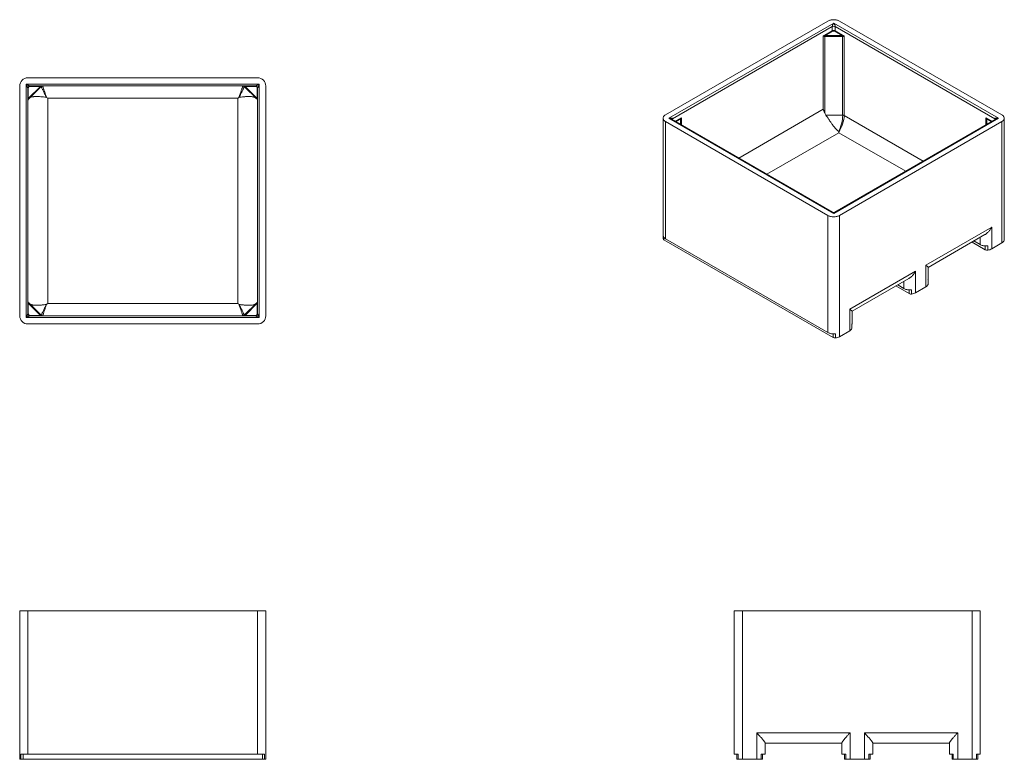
# Model space of a CAD drawing. Header units: inches. Extents: x 82 to 270, y 35 to 176.
import ezdxf

# ---------------------------------------------------------------- set-up
doc = ezdxf.new("R2010")
doc.units = ezdxf.units.IN
doc.header["$MEASUREMENT"] = 0

msp = doc.modelspace()

# ---------------------------------------------------------------- linework, layer by layer
at = {"color": 7, "linetype": 'Continuous', "lineweight": 15}
for p, q in [((205.33, 158.24), (236.37, 176.16)), ((205.98, 157.6), (237.49, 175.78)), ((237.21, 175.11), (206.71, 157.5)), ((237.21, 174.3), (237.21, 175.11)), ((237.49, 175.78), (268.99, 157.6)), ((268.27, 157.5), (237.77, 175.11)), ((237.77, 175.11), (237.77, 174.3)), ((269.64, 158.24), (238.6, 176.16)), ((235.5, 173.31), (237.21, 174.3)), ((235.5, 159.31), (235.5, 173.31)), ((235.77, 173.23), (235.77, 158.62)), ((237.27, 174.21), (235.84, 173.39)), ((235.84, 173.39), (239.14, 173.39)), ((239.14, 173.22), (235.84, 173.22)), ((239.14, 173.39), (237.71, 174.21)), ((237.77, 174.3), (239.48, 173.31)), ((239.2, 158.2), (239.2, 173.23)), ((239.48, 173.31), (239.48, 158.14)), ((81.9, 119.86), (81.9, 163.76)), ((83.15, 164.09), (127.7, 164.09)), ((83.15, 119.53), (83.15, 164.09)), ((127.37, 165.33), (83.47, 165.33)), ((126.99, 163.77), (83.86, 163.77)), ((83.86, 163.69), (83.86, 163.77)), ((126.99, 163.69), (126.99, 163.77)), ((127.7, 119.53), (127.7, 164.09)), ((128.95, 119.86), (128.95, 163.76)), ((83.46, 163.38), (83.46, 120.24)), ((83.46, 163.38), (83.54, 163.38)), ((83.54, 161.36), (85.87, 163.69)), ((83.54, 163.38), (83.54, 161.36)), ((85.95, 163.61), (83.62, 161.28)), ((85.87, 163.69), (83.86, 163.69)), ((124.89, 163.61), (127.22, 161.28)), ((124.97, 163.69), (126.99, 163.69)), ((127.31, 161.36), (124.97, 163.69)), ((127.31, 163.38), (127.31, 161.36)), ((127.38, 163.38), (127.31, 163.38)), ((127.38, 163.38), (127.38, 120.24)), ((87.26, 161.41), (87.26, 122.21)), ((123.58, 161.41), (87.26, 161.41)), ((123.58, 161.41), (123.58, 122.21)), ((236.01, 158.2), (239.2, 158.2)), ((204.87, 157.6), (204.87, 135.24)), ((236.37, 139.03), (205.33, 156.95)), ((205.33, 134.59), (205.33, 156.95)), ((205.98, 157.6), (237.49, 139.41)), ((237.29, 139.63), (206.5, 157.41)), ((208.31, 156.36), (208.31, 157.33)), ((237.49, 139.41), (268.99, 157.6)), ((268.48, 157.41), (237.68, 139.63)), ((238.6, 139.03), (269.64, 156.95)), ((266.67, 157.33), (266.67, 156.36)), ((269.64, 156.95), (269.64, 133.78)), ((270.1, 135.24), (270.1, 157.6)), ((236.37, 116.67), (236.37, 139.03)), ((238.6, 139.03), (238.6, 115.86)), ((255.1, 129.52), (267.69, 136.79)), ((267.69, 132.65), (267.69, 136.79)), ((204.9, 135.07), (204.9, 134.56)), ((237.37, 115.69), (205.05, 134.35)), ((236.37, 116.67), (205.33, 134.59)), ((255.56, 129.11), (266.41, 135.38)), ((266.46, 132.48), (263.93, 133.94)), ((265.47, 133.47), (264.29, 134.15)), ((267.69, 132.65), (269.64, 133.78)), ((270.06, 135.04), (270.06, 134.22)), ((270.08, 134.28), (270.08, 135.07)), ((266.93, 132.41), (266.93, 133.22)), ((240.55, 121.12), (253.15, 128.39)), ((253.15, 128.39), (253.15, 124.25)), ((255.1, 129.52), (255.1, 125.38)), ((255.56, 126.84), (255.56, 129.12)), ((241.01, 120.71), (251.87, 126.98)), ((255.52, 126.64), (255.52, 125.82)), ((255.53, 125.89), (255.53, 126.67)), ((251.92, 124.09), (249.39, 125.55)), ((250.92, 125.07), (249.74, 125.75)), ((252.38, 124.83), (252.38, 124.01)), ((253.15, 124.25), (255.1, 125.38)), ((85.95, 120.01), (83.62, 122.34)), ((124.89, 120.01), (127.22, 122.34)), ((127.22, 122.34), (127.31, 122.26)), ((83.54, 120.24), (83.54, 122.26)), ((83.54, 122.26), (85.87, 119.93)), ((123.58, 122.21), (87.26, 122.21)), ((127.31, 122.26), (124.97, 119.93)), ((127.31, 120.24), (127.31, 122.26)), ((240.55, 116.98), (240.55, 121.12)), ((241.01, 118.44), (241.01, 120.72)), ((83.15, 119.53), (127.7, 119.53)), ((83.46, 120.24), (83.54, 120.24)), ((83.86, 119.93), (83.86, 119.85)), ((85.87, 119.93), (83.86, 119.93)), ((126.99, 119.85), (83.86, 119.85)), ((124.89, 120.01), (124.97, 119.93)), ((124.97, 119.93), (126.99, 119.93)), ((126.99, 119.93), (126.99, 119.85)), ((127.38, 120.24), (127.31, 120.24)), ((127.37, 118.29), (83.47, 118.29)), ((240.55, 116.98), (238.6, 115.86)), ((240.97, 117.43), (240.97, 118.24)), ((240.99, 117.49), (240.99, 118.28)), ((237.83, 116.43), (237.83, 115.61)), ((81.9, 63.51), (81.9, 35.12)), ((83.47, 63.51), (81.9, 63.51)), ((83.47, 36.12), (83.47, 63.51)), ((127.37, 63.51), (83.47, 63.51)), ((127.37, 36.12), (127.37, 63.51)), ((127.37, 63.51), (128.95, 63.51)), ((128.95, 63.51), (128.95, 35.12)), ((218.47, 36.12), (218.47, 63.51)), ((218.47, 63.51), (220.05, 63.51)), ((220.05, 63.51), (220.05, 35.12)), ((220.05, 63.51), (263.95, 63.51)), ((263.95, 63.51), (263.95, 35.12)), ((265.52, 63.51), (263.95, 63.51)), ((265.52, 36.12), (265.52, 63.51)), ((222.8, 40.19), (240.62, 40.19)), ((222.8, 35.12), (222.8, 40.19)), ((240.62, 40.19), (240.62, 35.12)), ((243.37, 40.19), (243.37, 35.12)), ((243.37, 40.19), (261.19, 40.19)), ((261.19, 35.12), (261.19, 40.19)), ((224.38, 38.24), (224.38, 36.12)), ((239.04, 38.19), (224.38, 38.19)), ((239.04, 36.12), (239.04, 38.24)), ((244.95, 36.12), (244.95, 38.24)), ((259.62, 38.19), (244.95, 38.19)), ((259.62, 38.24), (259.62, 36.12)), ((82.14, 36.12), (82.14, 35.12)), ((82.14, 36.12), (83.47, 36.12)), ((82.57, 35.12), (82.57, 36.12)), ((127.37, 36.12), (83.47, 36.12)), ((128.7, 36.12), (127.37, 36.12)), ((128.28, 35.12), (128.28, 36.12)), ((128.7, 36.12), (128.7, 35.12)), ((219.21, 36.12), (218.47, 36.12)), ((218.97, 35.12), (218.97, 36.12)), ((219.21, 36.12), (219.21, 35.12)), ((224.38, 36.12), (223.65, 36.12)), ((223.65, 35.12), (223.65, 36.12)), ((223.88, 36.12), (223.88, 35.12)), ((239.78, 36.12), (239.04, 36.12)), ((239.54, 35.12), (239.54, 36.12)), ((239.78, 36.12), (239.78, 35.12)), ((244.22, 36.12), (244.22, 35.12)), ((244.22, 36.12), (244.95, 36.12)), ((244.45, 35.12), (244.45, 36.12)), ((259.62, 36.12), (260.35, 36.12)), ((260.12, 36.12), (260.12, 35.12)), ((260.35, 35.12), (260.35, 36.12)), ((264.79, 36.12), (264.79, 35.12)), ((264.79, 36.12), (265.52, 36.12)), ((265.02, 35.12), (265.02, 36.12)), ((81.9, 35.12), (82.14, 35.12)), ((82.14, 35.12), (82.57, 35.12)), ((128.28, 35.12), (82.57, 35.12)), ((128.7, 35.12), (128.28, 35.12)), ((128.95, 35.12), (128.7, 35.12)), ((219.21, 35.12), (218.97, 35.12)), ((220.05, 35.12), (219.21, 35.12)), ((222.8, 35.12), (220.05, 35.12)), ((223.65, 35.12), (222.8, 35.12)), ((223.88, 35.12), (223.65, 35.12)), ((239.78, 35.12), (239.54, 35.12)), ((240.62, 35.12), (239.78, 35.12)), ((240.62, 35.12), (243.37, 35.12)), ((243.37, 35.12), (244.22, 35.12)), ((244.22, 35.12), (244.45, 35.12)), ((260.12, 35.12), (260.35, 35.12)), ((260.35, 35.12), (261.19, 35.12)), ((261.19, 35.12), (263.95, 35.12)), ((263.95, 35.12), (264.79, 35.12)), ((264.79, 35.12), (265.02, 35.12))]:
    msp.add_line(p, q, dxfattribs=at)
at = {"color": 8, "linetype": 'Continuous', "lineweight": 15}
for p, q in [((219.35, 149.99), (235.5, 159.31)), ((239.48, 158.14), (254.61, 149.4)), ((206.71, 157.29), (206.71, 157.5)), ((208.42, 157.69), (207.22, 156.99)), ((207.33, 156.93), (208.19, 157.42)), ((208.19, 157.42), (208.19, 156.43)), ((208.42, 156.3), (208.42, 157.69)), ((267.76, 156.99), (266.55, 157.69)), ((266.55, 157.69), (266.55, 156.3)), ((266.79, 156.43), (266.79, 157.42)), ((266.79, 157.42), (267.65, 156.93)), ((268.27, 157.5), (268.27, 157.29)), ((238.5, 154.84), (224.72, 146.89)), ((251.27, 147.47), (238.5, 154.84)), ((205.05, 134.35), (205.05, 134.82)), ((265.47, 134.83), (265.47, 133.47)), ((266.46, 133.2), (266.46, 132.48)), ((250.92, 125.07), (250.92, 126.43)), ((251.92, 124.09), (251.92, 124.81)), ((237.37, 115.69), (237.37, 116.41))]:
    msp.add_line(p, q, dxfattribs=at)
at = {"color": 7, "linetype": 'Continuous', "lineweight": 15, "flags": 128}
for points in [[(238.6, 176.16), (238.49, 176.22), (238.36, 176.27), (238.23, 176.32), (238.09, 176.36), (237.95, 176.39), (237.8, 176.41), (237.64, 176.42), (237.49, 176.43), (237.33, 176.42), (237.18, 176.41), (237.03, 176.39), (236.89, 176.36), (236.75, 176.32), (236.61, 176.27), (236.49, 176.22), (236.37, 176.16)], [(235.84, 173.22), (235.84, 173.24), (235.84, 173.26), (235.84, 173.29), (235.84, 173.31), (235.84, 173.33), (235.84, 173.35), (235.84, 173.37), (235.84, 173.39)], [(239.14, 173.22), (239.14, 173.24), (239.14, 173.26), (239.14, 173.29), (239.14, 173.31), (239.14, 173.33), (239.14, 173.35), (239.14, 173.37), (239.14, 173.39)], [(83.46, 163.38), (83.46, 163.38), (83.45, 163.41), (83.43, 163.44), (83.41, 163.49), (83.38, 163.55), (83.35, 163.62), (83.32, 163.7), (83.28, 163.79), (83.24, 163.89), (83.19, 163.98), (83.15, 164.09)], [(83.15, 164.09), (83.25, 164.04), (83.35, 164), (83.44, 163.95), (83.53, 163.92), (83.61, 163.88), (83.68, 163.85), (83.74, 163.82), (83.79, 163.8), (83.83, 163.78), (83.85, 163.77), (83.86, 163.77)], [(87.03, 161.59), (86.97, 161.76), (86.91, 161.94), (86.85, 162.11), (86.8, 162.27), (86.74, 162.44), (86.69, 162.59), (86.64, 162.74), (86.59, 162.88), (86.54, 163.02), (86.5, 163.14), (86.46, 163.26), (86.42, 163.36), (86.39, 163.45), (86.36, 163.54), (86.34, 163.61), (86.32, 163.67), (86.3, 163.71), (86.29, 163.74), (86.28, 163.76), (86.28, 163.77)], [(123.81, 161.59), (123.87, 161.76), (123.93, 161.94), (123.99, 162.11), (124.05, 162.27), (124.1, 162.44), (124.16, 162.59), (124.21, 162.74), (124.26, 162.88), (124.31, 163.02), (124.35, 163.14), (124.39, 163.26), (124.42, 163.36), (124.46, 163.45), (124.49, 163.54), (124.51, 163.61), (124.53, 163.67), (124.55, 163.71), (124.56, 163.74), (124.56, 163.76), (124.57, 163.77)], [(127.7, 164.09), (127.6, 164.04), (127.5, 164), (127.4, 163.95), (127.32, 163.92), (127.23, 163.88), (127.16, 163.85), (127.1, 163.82), (127.05, 163.8), (127.02, 163.78), (127, 163.77), (126.99, 163.77)], [(127.38, 163.38), (127.39, 163.38), (127.4, 163.41), (127.41, 163.44), (127.43, 163.49), (127.46, 163.55), (127.49, 163.62), (127.53, 163.7), (127.57, 163.79), (127.61, 163.89), (127.65, 163.98), (127.7, 164.09)], [(85.87, 163.69), (85.89, 163.7), (85.9, 163.7), (85.92, 163.71)], [(85.95, 163.61), (85.95, 163.61), (85.95, 163.61), (85.94, 163.62), (85.93, 163.63), (85.92, 163.65), (85.9, 163.66), (85.89, 163.68), (85.87, 163.69)], [(86, 163.66), (85.99, 163.64), (85.97, 163.62), (85.95, 163.61)], [(87, 161.61), (86.92, 161.78), (86.83, 161.95), (86.75, 162.12), (86.67, 162.28), (86.59, 162.44), (86.52, 162.59), (86.45, 162.74), (86.38, 162.88), (86.32, 163), (86.26, 163.12), (86.21, 163.23), (86.16, 163.33), (86.12, 163.41), (86.08, 163.49), (86.05, 163.55), (86.03, 163.59), (86.01, 163.63), (86, 163.65), (86, 163.66)], [(123.85, 161.61), (123.93, 161.78), (124.01, 161.95), (124.1, 162.12), (124.18, 162.28), (124.25, 162.44), (124.33, 162.59), (124.4, 162.74), (124.46, 162.88), (124.53, 163), (124.59, 163.12), (124.64, 163.23), (124.68, 163.33), (124.73, 163.41), (124.76, 163.49), (124.79, 163.55), (124.81, 163.59), (124.83, 163.63), (124.84, 163.65), (124.84, 163.66)], [(124.84, 163.66), (124.86, 163.64), (124.88, 163.62), (124.89, 163.61)], [(124.89, 163.61), (124.89, 163.61), (124.9, 163.61), (124.91, 163.62), (124.92, 163.63), (124.93, 163.65), (124.94, 163.66), (124.96, 163.68), (124.97, 163.69)], [(124.97, 163.69), (124.96, 163.7), (124.94, 163.7), (124.93, 163.71)], [(83.52, 161.31), (83.53, 161.33), (83.53, 161.35), (83.54, 161.36)], [(83.62, 161.28), (83.62, 161.28), (83.62, 161.28), (83.61, 161.29), (83.6, 161.3), (83.59, 161.31), (83.57, 161.33), (83.56, 161.35), (83.54, 161.36)], [(83.62, 161.28), (83.61, 161.26), (83.59, 161.25), (83.58, 161.23)], [(127.22, 161.28), (127.22, 161.28), (127.23, 161.28), (127.24, 161.29), (127.25, 161.3), (127.26, 161.31), (127.27, 161.33), (127.29, 161.35), (127.31, 161.36)], [(127.22, 161.28), (127.24, 161.26), (127.25, 161.25), (127.27, 161.23)], [(127.32, 161.31), (127.32, 161.33), (127.31, 161.35), (127.31, 161.36)], [(205.33, 156.95), (205.23, 157.02), (205.14, 157.09), (205.06, 157.17), (204.99, 157.25), (204.94, 157.33), (204.9, 157.42), (204.88, 157.51), (204.87, 157.6), (204.88, 157.69), (204.9, 157.77), (204.94, 157.86), (204.99, 157.94), (205.06, 158.03), (205.14, 158.1), (205.23, 158.17), (205.33, 158.24)], [(269.64, 158.24), (269.75, 158.17), (269.84, 158.1), (269.92, 158.03), (269.98, 157.94), (270.04, 157.86), (270.07, 157.77), (270.1, 157.69), (270.1, 157.6), (270.1, 157.51), (270.07, 157.42), (270.04, 157.33), (269.98, 157.25), (269.92, 157.17), (269.84, 157.09), (269.75, 157.02), (269.64, 156.95)], [(208.31, 157.33), (208.31, 157.34), (208.31, 157.35), (208.31, 157.37)], [(266.67, 157.37), (266.67, 157.35), (266.67, 157.34), (266.67, 157.33)], [(236.37, 139.03), (236.49, 138.98), (236.61, 138.92), (236.75, 138.88), (236.89, 138.84), (237.03, 138.81), (237.18, 138.79), (237.33, 138.77), (237.49, 138.77), (237.64, 138.77), (237.8, 138.79), (237.95, 138.81), (238.09, 138.84), (238.23, 138.88), (238.36, 138.92), (238.49, 138.98), (238.6, 139.03)], [(204.87, 135.24), (204.88, 135.16), (204.9, 135.07), (204.94, 134.98), (204.99, 134.9), (205.05, 134.81), (205.13, 134.73), (205.23, 134.66), (205.33, 134.59)], [(270.06, 134.22), (270.07, 134.26), (270.08, 134.28)], [(265.47, 133.47), (265.58, 133.41), (265.71, 133.35), (265.85, 133.31), (265.99, 133.27), (266.14, 133.24), (266.3, 133.22), (266.45, 133.2), (266.61, 133.2), (266.77, 133.21), (266.93, 133.22)], [(252.38, 124.83), (252.22, 124.81), (252.07, 124.8), (251.91, 124.81), (251.75, 124.82), (251.6, 124.84), (251.45, 124.87), (251.3, 124.91), (251.17, 124.96), (251.04, 125.01), (250.92, 125.07)], [(255.52, 125.82), (255.53, 125.86), (255.53, 125.89)], [(83.62, 122.34), (83.62, 122.34), (83.62, 122.34), (83.61, 122.33), (83.6, 122.32), (83.59, 122.3), (83.57, 122.29), (83.56, 122.27), (83.54, 122.26)], [(83.62, 122.34), (83.61, 122.36), (83.59, 122.37), (83.58, 122.39)], [(127.22, 122.34), (127.24, 122.36), (127.25, 122.37), (127.27, 122.39)], [(83.52, 122.3), (83.53, 122.29), (83.53, 122.27), (83.54, 122.26)], [(87, 122.01), (86.92, 121.84), (86.83, 121.67), (86.75, 121.5), (86.67, 121.34), (86.59, 121.18), (86.52, 121.03), (86.45, 120.88), (86.38, 120.74), (86.32, 120.61), (86.26, 120.5), (86.21, 120.39), (86.16, 120.29), (86.12, 120.21), (86.08, 120.13), (86.05, 120.07), (86.03, 120.03), (86.01, 119.99), (86, 119.97), (86, 119.96)], [(87.03, 122.03), (86.97, 121.86), (86.91, 121.68), (86.85, 121.51), (86.8, 121.35), (86.74, 121.18), (86.69, 121.03), (86.64, 120.88), (86.59, 120.74), (86.54, 120.6), (86.5, 120.48), (86.46, 120.36), (86.42, 120.26), (86.39, 120.16), (86.36, 120.08), (86.34, 120.01), (86.32, 119.95), (86.3, 119.91), (86.29, 119.87), (86.28, 119.86), (86.28, 119.85)], [(123.81, 122.03), (123.87, 121.86), (123.93, 121.68), (123.99, 121.51), (124.05, 121.35), (124.1, 121.18), (124.16, 121.03), (124.21, 120.88), (124.26, 120.74), (124.31, 120.6), (124.35, 120.48), (124.39, 120.36), (124.42, 120.26), (124.46, 120.16), (124.49, 120.08), (124.51, 120.01), (124.53, 119.95), (124.55, 119.91), (124.56, 119.87), (124.56, 119.86), (124.57, 119.85)], [(123.85, 122.01), (123.93, 121.84), (124.01, 121.67), (124.1, 121.5), (124.18, 121.34), (124.25, 121.18), (124.33, 121.03), (124.4, 120.88), (124.46, 120.74), (124.53, 120.61), (124.59, 120.5), (124.64, 120.39), (124.68, 120.29), (124.73, 120.21), (124.76, 120.13), (124.79, 120.07), (124.81, 120.03), (124.83, 119.99), (124.84, 119.97), (124.84, 119.96)], [(127.32, 122.3), (127.32, 122.29), (127.31, 122.27), (127.31, 122.26)], [(83.46, 120.24), (83.46, 120.24), (83.45, 120.21), (83.43, 120.18), (83.41, 120.13), (83.38, 120.07), (83.35, 120), (83.32, 119.92), (83.28, 119.83), (83.24, 119.73), (83.19, 119.63), (83.15, 119.53)], [(83.15, 119.53), (83.25, 119.58), (83.35, 119.62), (83.44, 119.66), (83.53, 119.7), (83.61, 119.74), (83.68, 119.77), (83.74, 119.8), (83.79, 119.82), (83.83, 119.84), (83.85, 119.85), (83.86, 119.85)], [(85.95, 120.01), (85.95, 120.01), (85.95, 120), (85.94, 120), (85.93, 119.99), (85.92, 119.97), (85.9, 119.96), (85.89, 119.94), (85.87, 119.93)], [(85.87, 119.93), (85.89, 119.92), (85.9, 119.91), (85.92, 119.91)], [(86, 119.96), (85.99, 119.98), (85.97, 120), (85.95, 120.01)], [(124.84, 119.96), (124.86, 119.98), (124.88, 120), (124.89, 120.01)], [(124.97, 119.93), (124.96, 119.92), (124.94, 119.91), (124.93, 119.91)], [(127.7, 119.53), (127.6, 119.58), (127.5, 119.62), (127.4, 119.66), (127.32, 119.7), (127.23, 119.74), (127.16, 119.77), (127.1, 119.8), (127.05, 119.82), (127.02, 119.84), (127, 119.85), (126.99, 119.85)], [(127.38, 120.24), (127.39, 120.24), (127.4, 120.21), (127.41, 120.18), (127.43, 120.13), (127.46, 120.07), (127.49, 120), (127.53, 119.92), (127.57, 119.83), (127.61, 119.73), (127.65, 119.63), (127.7, 119.53)], [(240.99, 117.49), (240.98, 117.46), (240.97, 117.43)], [(237.83, 116.43), (237.68, 116.41), (237.52, 116.41), (237.36, 116.41), (237.2, 116.42), (237.05, 116.44), (236.9, 116.47), (236.76, 116.51), (236.62, 116.56), (236.49, 116.61), (236.37, 116.67)]]:
    msp.add_lwpolyline(points, dxfattribs=at)
at = {"color": 7, "linetype": 'Continuous', "lineweight": 15}
for centre, radius, start, end in [((237.49, 174.57), 0.605, 62.6097, 117.3903), ((234.78, 173.43), 1.02, 348.1936, 356.7264), ((237.49, 173.77), 0.605, 62.6097, 117.3903), ((237.33, 174.31), 0.121, 182.6054, 237.3939), ((237.49, 173.78), 0.484, 62.6097, 117.3903), ((237.65, 174.31), 0.121, 302.6061, 357.3946), ((240.2, 173.43), 1.02, 183.2736, 191.8064), ((83.47, 163.76), 1.57, 90, 180), ((83.86, 163.38), 0.394, 90, 180), ((126.99, 163.38), 0.394, 0, 90), ((127.37, 163.76), 1.57, 0, 90), ((83.86, 163.38), 0.315, 90, 180), ((86.04, 163.8), 0.152, 217.1629, 255.7488), ((124.81, 163.8), 0.152, 284.2514, 322.838), ((126.99, 163.38), 0.315, 0, 90), ((83.43, 161.19), 0.152, 14.2512, 52.8371), ((127.42, 161.19), 0.152, 127.1607, 165.7505), ((239.21, 157.64), 0.568, 61.9598, 91.1441), ((208.2, 157.31), 0.109, 6.3522, 95.1837), ((208.21, 157.35), 0.0985, 9.534, 90.6232), ((266.77, 157.35), 0.0985, 89.3768, 170.466), ((266.78, 157.31), 0.109, 84.8163, 173.6478), ((237.49, 139.97), 0.394, 240.1071, 299.9455), ((205.15, 134.58), 0.254, 186.043, 245.2762), ((269.21, 134.61), 0.935, 297.2211, 335.4953), ((269.56, 135.24), 0.544, 338.3528, 359.8746), ((266.81, 133.16), 0.762, 242.5566, 278.4442), ((266.69, 134.48), 2.09, 276.5073, 298.7557), ((255.01, 126.84), 0.544, 338.3525, 359.8747), ((252.14, 126.09), 2.09, 276.5073, 298.7557), ((254.67, 126.21), 0.935, 297.2211, 335.4953), ((83.43, 122.43), 0.152, 307.162, 345.7486), ((127.42, 122.43), 0.152, 194.2496, 232.8402), ((252.27, 124.76), 0.762, 242.5564, 278.4444), ((83.47, 119.86), 1.57, 180, 270), ((83.86, 120.24), 0.394, 180, 270), ((83.86, 120.24), 0.315, 180, 270), ((86.04, 119.82), 0.152, 104.2495, 142.8393), ((124.81, 119.82), 0.152, 37.1598, 75.7504), ((126.99, 120.24), 0.394, 270, 0), ((126.99, 120.24), 0.315, 270, 0), ((127.37, 119.86), 1.57, 270, 0), ((240.12, 117.81), 0.935, 297.2213, 335.495), ((240.47, 118.44), 0.544, 338.3536, 359.8745), ((237.72, 116.37), 0.762, 242.5563, 278.4448), ((237.6, 117.69), 2.09, 276.5072, 298.7558)]:
    msp.add_arc(centre, radius, start, end, dxfattribs=at)
at = {"color": 8, "linetype": 'Continuous', "lineweight": 15}
for centre, radius, start, end in [((206.79, 157.32), 0.201, 114.6405, 171.3052), ((268.18, 157.32), 0.203, 10.1167, 65.2293)]:
    msp.add_arc(centre, radius, start, end, dxfattribs=at)
at = {"color": 7, "linetype": 'Continuous', "lineweight": 15}
for centre, major_axis, ratio, start_param, end_param in [((237.49, 175.53), (0.253, 0.487), 0.237682, 1.141995, 2.712791), ((237.49, 175.53), (-0.253, 0.487), 0.237682, 3.570394, 5.141191), ((235.84, 173.38), (0.278, 0), 0.577382, 4.471775, 4.712389), ((235.84, 173.45), (0.194, 0.053), 0.308815, 4.386889, 4.627503), ((239.14, 173.45), (0.194, -0.053), 0.308815, 4.797275, 5.037889), ((239.14, 173.38), (0.278, 0), 0.577382, 4.712389, 4.953003), ((240.98, 159.38), (5.37, 0), 0.577382, 3.388574, 3.529626), ((238.39, 156.84), (0.51, 2.36), 0.270237, 3.902732, 5.386015), ((238.39, 156.84), (0.71, 2.31), 0.361458, 3.920007, 5.414471), ((205.98, 157.34), (0.721, 0.182), 0.33649, 6.198536, 7.769333), ((208.19, 157.49), (0.078, 0.128), 0.238839, 4.33701, 4.577624), ((266.79, 157.49), (-0.078, 0.128), 0.238839, 1.705561, 1.946175), ((268.99, 157.34), (0.721, -0.182), 0.33649, 1.655445, 3.226242)]:
    msp.add_ellipse(centre, major_axis=major_axis, ratio=ratio, start_param=start_param, end_param=end_param, dxfattribs=at)
at = {"color": 8, "linetype": 'Continuous', "lineweight": 15}
for centre, major_axis, ratio, start_param, end_param in [((205.98, 157.34), (0.721, -0.182), 0.33649, 0.870128, 1.655445), ((268.99, 157.34), (0.721, 0.182), 0.33649, 1.486147, 2.271464), ((237.49, 139.15), (-0.253, 0.487), 0.237682, 5.141191, 5.927416), ((237.49, 139.15), (0.253, 0.487), 0.237682, 0.354541, 1.141995)]:
    msp.add_ellipse(centre, major_axis=major_axis, ratio=ratio, start_param=start_param, end_param=end_param, dxfattribs=at)
at = {"color": 7, "linetype": 'Continuous', "lineweight": 15}
for points, knots in [([(235.5, 173.31), (235.5, 173.31), (235.52, 173.32), (235.59, 173.34), (235.68, 173.36), (235.76, 173.37), (235.79, 173.38)], [0, 0, 0, 0, 0.002404, 0.296489, 0.723807, 1, 1, 1, 1]), ([(235.77, 173.23), (235.74, 173.23), (235.68, 173.25), (235.62, 173.27), (235.55, 173.29), (235.52, 173.31), (235.5, 173.31), (235.5, 173.31)], [0, 0, 0, 0, 0.282204, 0.49184, 0.707158, 0.997842, 1, 1, 1, 1]), ([(239.18, 173.38), (239.19, 173.37), (239.24, 173.37), (239.33, 173.35), (239.42, 173.33), (239.47, 173.32), (239.48, 173.31), (239.48, 173.31)], [0, 0, 0, 0, 0.075826, 0.395028, 0.873583, 0.997596, 1, 1, 1, 1]), ([(239.48, 173.31), (239.48, 173.31), (239.47, 173.31), (239.45, 173.3), (239.4, 173.28), (239.33, 173.26), (239.26, 173.24), (239.21, 173.23), (239.2, 173.23)], [0, 0, 0, 0, 0.002157, 0.124886, 0.359308, 0.599063, 0.920561, 1, 1, 1, 1]), ([(85.92, 163.71), (85.93, 163.71), (85.97, 163.73), (86.08, 163.76), (86.19, 163.77), (86.26, 163.77), (86.28, 163.77), (86.28, 163.77)], [0, 0, 0, 0, 0.075826, 0.395028, 0.873583, 0.997596, 1, 1, 1, 1]), ([(86.28, 163.77), (86.28, 163.77), (86.27, 163.77), (86.23, 163.77), (86.18, 163.76), (86.1, 163.73), (86.04, 163.69), (86.01, 163.66), (86, 163.66)], [0, 0, 0, 0, 0.002157, 0.124886, 0.359308, 0.599063, 0.920561, 1, 1, 1, 1]), ([(124.93, 163.71), (124.92, 163.71), (124.87, 163.73), (124.77, 163.76), (124.66, 163.77), (124.58, 163.77), (124.57, 163.77), (124.57, 163.77)], [0, 0, 0, 0, 0.0758235, 0.3950225, 0.8735753, 0.9975873, 1, 1, 1, 1]), ([(124.57, 163.77), (124.57, 163.77), (124.58, 163.77), (124.61, 163.77), (124.67, 163.76), (124.74, 163.73), (124.8, 163.69), (124.84, 163.66), (124.84, 163.66)], [0, 0, 0, 0, 0.002159, 0.124886, 0.362148, 0.599068, 0.920563, 1, 1, 1, 1]), ([(83.46, 160.95), (83.46, 160.95), (83.46, 160.99), (83.47, 161.08), (83.48, 161.2), (83.51, 161.28), (83.52, 161.31)], [0, 0, 0, 0, 0.002404, 0.296489, 0.723807, 1, 1, 1, 1]), ([(83.58, 161.23), (83.56, 161.21), (83.52, 161.16), (83.49, 161.1), (83.47, 161.03), (83.46, 160.98), (83.46, 160.95), (83.46, 160.95)], [0, 0, 0, 0, 0.282204, 0.49184, 0.707158, 0.997842, 1, 1, 1, 1]), ([(83.74, 161.4), (83.81, 161.46), (83.88, 161.51), (84.05, 161.6), (84.15, 161.64), (84.28, 161.67), (84.31, 161.68), (84.37, 161.69), (84.4, 161.7), (84.49, 161.71), (84.55, 161.72), (84.74, 161.74), (84.87, 161.75), (85.05, 161.75), (85.09, 161.75), (85.17, 161.75), (85.2, 161.75), (85.32, 161.75), (85.39, 161.75), (85.63, 161.74), (85.79, 161.72), (86, 161.71), (86.04, 161.7), (86.13, 161.7), (86.17, 161.69), (86.3, 161.68), (86.38, 161.67), (86.65, 161.64), (86.82, 161.63), (87, 161.61)], [0, 0, 0, 0, 0.125, 0.125, 0.25, 0.25, 0.28125, 0.28125, 0.3125, 0.3125, 0.375, 0.375, 0.5, 0.5, 0.53125, 0.53125, 0.5625, 0.5625, 0.625, 0.625, 0.75, 0.75, 0.78125, 0.78125, 0.8125, 0.8125, 0.875, 0.875, 1, 1, 1, 1]), ([(87, 161.61), (87.01, 161.6), (87.01, 161.6), (87.02, 161.6), (87.03, 161.59), (87.03, 161.59)], [0, 0, 0, 0, 0.5, 0.5, 1, 1, 1, 1]), ([(123.81, 161.59), (123.74, 161.53), (123.66, 161.47), (123.58, 161.41), (123.58, 161.41)], [0, 0, 0, 0, 0.991599, 1, 1, 1, 1]), ([(123.85, 161.61), (123.84, 161.6), (123.83, 161.6), (123.82, 161.59), (123.81, 161.59)], [0, 0, 0, 0, 0.3550322, 1, 1, 1, 1]), ([(127.1, 161.4), (127.06, 161.43), (126.99, 161.5), (126.85, 161.58), (126.69, 161.64), (126.51, 161.69), (126.32, 161.72), (126.13, 161.74), (125.92, 161.75), (125.7, 161.75), (125.46, 161.75), (125.2, 161.73), (124.94, 161.72), (124.62, 161.69), (124.26, 161.65), (123.98, 161.62), (123.85, 161.61)], [0, 0, 0, 0, 0.069409, 0.13882, 0.210763, 0.282709, 0.345211, 0.407716, 0.47182, 0.535926, 0.602548, 0.669173, 0.737486, 0.805802, 0.902323, 1, 1, 1, 1]), ([(127.27, 161.23), (127.29, 161.21), (127.33, 161.16), (127.36, 161.1), (127.38, 161.03), (127.38, 160.98), (127.38, 160.95), (127.38, 160.95)], [0, 0, 0, 0, 0.282202, 0.491838, 0.707157, 0.997842, 1, 1, 1, 1]), ([(127.38, 160.95), (127.38, 160.95), (127.38, 160.99), (127.38, 161.08), (127.36, 161.2), (127.34, 161.28), (127.32, 161.31)], [0, 0, 0, 0, 0.002404, 0.29649, 0.723807, 1, 1, 1, 1]), ([(235.77, 158.62), (235.72, 158.74), (235.67, 158.86), (235.6, 159.04), (235.57, 159.09), (235.54, 159.18), (235.53, 159.2), (235.52, 159.24), (235.51, 159.26), (235.5, 159.28), (235.5, 159.3), (235.5, 159.31)], [0, 0, 0, 0, 0.5, 0.5, 0.75, 0.75, 0.875, 0.875, 0.9375, 0.9375, 1, 1, 1, 1]), ([(236.01, 158.2), (236.1, 158.08), (236.19, 157.94), (236.37, 157.67), (236.47, 157.52), (236.59, 157.34), (236.61, 157.3), (236.66, 157.23), (236.68, 157.19), (236.76, 157.08), (236.81, 157.01), (236.96, 156.79), (237.06, 156.64), (237.19, 156.46), (237.21, 156.42), (237.26, 156.35), (237.29, 156.32), (237.37, 156.21), (237.42, 156.14), (237.58, 155.94), (237.69, 155.81), (237.82, 155.66), (237.85, 155.63), (237.91, 155.56), (237.93, 155.54), (238.02, 155.45), (238.07, 155.39), (238.24, 155.23), (238.35, 155.13), (238.46, 155.04)], [0, 0, 0, 0, 0.125, 0.125, 0.25, 0.25, 0.28125, 0.28125, 0.3125, 0.3125, 0.375, 0.375, 0.5, 0.5, 0.53125, 0.53125, 0.5625, 0.5625, 0.625, 0.625, 0.75, 0.75, 0.78125, 0.78125, 0.8125, 0.8125, 0.875, 0.875, 1, 1, 1, 1]), ([(208.42, 157.69), (208.42, 157.69), (208.4, 157.66), (208.34, 157.61), (208.26, 157.53), (208.22, 157.47), (208.21, 157.45)], [0, 0, 0, 0, 0.002413, 0.296488, 0.723808, 1, 1, 1, 1]), ([(208.31, 157.37), (208.31, 157.4), (208.31, 157.45), (208.34, 157.53), (208.37, 157.6), (208.4, 157.66), (208.42, 157.69), (208.42, 157.69)], [0, 0, 0, 0, 0.282206, 0.491835, 0.707156, 0.997841, 1, 1, 1, 1]), ([(266.77, 157.45), (266.76, 157.46), (266.74, 157.49), (266.69, 157.56), (266.62, 157.63), (266.56, 157.68), (266.55, 157.69), (266.55, 157.69)], [0, 0, 0, 0, 0.0758235, 0.3950225, 0.8735753, 0.9975873, 1, 1, 1, 1]), ([(266.55, 157.69), (266.55, 157.69), (266.56, 157.67), (266.58, 157.64), (266.62, 157.57), (266.65, 157.49), (266.67, 157.41), (266.67, 157.38), (266.67, 157.37)], [0, 0, 0, 0, 0.002159, 0.124886, 0.362148, 0.599068, 0.920563, 1, 1, 1, 1]), ([(238.46, 155.04), (238.46, 155.03), (238.46, 155.03), (238.47, 155.02), (238.47, 155.02), (238.47, 155.02)], [0, 0, 0, 0, 0.5, 0.5, 1, 1, 1, 1]), ([(267.69, 136.79), (267.69, 136.79), (267.63, 136.67), (267.52, 136.48), (267.34, 136.23), (267.18, 136.03), (267.01, 135.85), (266.84, 135.69), (266.69, 135.56), (266.55, 135.46), (266.46, 135.4), (266.41, 135.38)], [0, 0, 0, 0, 0.000889, 0.202559, 0.331429, 0.461039, 0.593193, 0.726349, 0.820441, 0.915027, 1, 1, 1, 1]), ([(253.15, 128.39), (253.15, 128.39), (253.08, 128.28), (252.97, 128.09), (252.8, 127.84), (252.64, 127.64), (252.46, 127.45), (252.3, 127.29), (252.14, 127.16), (252, 127.06), (251.91, 127.01), (251.87, 126.98)], [0, 0, 0, 0, 0.000889, 0.202559, 0.331429, 0.461039, 0.593193, 0.726349, 0.820441, 0.915027, 1, 1, 1, 1]), ([(255.56, 129.12), (255.56, 129.12), (255.56, 129.13), (255.54, 129.16), (255.5, 129.2), (255.44, 129.25), (255.37, 129.32), (255.26, 129.4), (255.16, 129.47), (255.1, 129.52), (255.1, 129.52)], [0, 0, 0, 0, 0.0762, 0.185171, 0.329475, 0.474873, 0.623355, 0.772766, 0.999002, 1, 1, 1, 1]), ([(83.46, 122.67), (83.46, 122.67), (83.46, 122.63), (83.47, 122.54), (83.48, 122.42), (83.51, 122.34), (83.52, 122.3)], [0, 0, 0, 0, 0.002413, 0.296488, 0.723808, 1, 1, 1, 1]), ([(83.58, 122.39), (83.56, 122.41), (83.52, 122.46), (83.49, 122.52), (83.47, 122.59), (83.46, 122.64), (83.46, 122.67), (83.46, 122.67)], [0, 0, 0, 0, 0.282206, 0.491835, 0.707156, 0.997841, 1, 1, 1, 1]), ([(127.27, 122.39), (127.29, 122.41), (127.33, 122.46), (127.36, 122.52), (127.38, 122.59), (127.38, 122.64), (127.38, 122.67), (127.38, 122.67)], [0, 0, 0, 0, 0.282204, 0.491834, 0.707155, 0.997841, 1, 1, 1, 1]), ([(127.38, 122.67), (127.38, 122.67), (127.38, 122.63), (127.38, 122.54), (127.36, 122.42), (127.34, 122.34), (127.32, 122.3)], [0, 0, 0, 0, 0.0024127, 0.2964885, 0.7238082, 1, 1, 1, 1]), ([(83.74, 122.22), (83.78, 122.19), (83.86, 122.12), (84, 122.04), (84.16, 121.98), (84.33, 121.93), (84.52, 121.9), (84.71, 121.88), (84.92, 121.87), (85.15, 121.87), (85.39, 121.87), (85.64, 121.89), (85.91, 121.9), (86.22, 121.93), (86.59, 121.97), (86.86, 122), (87, 122.01)], [0, 0, 0, 0, 0.069104, 0.13882, 0.210441, 0.28271, 0.345015, 0.407716, 0.471622, 0.535927, 0.602341, 0.669173, 0.737276, 0.805802, 0.902323, 1, 1, 1, 1]), ([(87, 122.01), (87, 122.02), (87.02, 122.02), (87.03, 122.03), (87.03, 122.03)], [0, 0, 0, 0, 0.355034, 1, 1, 1, 1]), ([(87.03, 122.03), (87.11, 122.09), (87.18, 122.15), (87.26, 122.21), (87.26, 122.21)], [0, 0, 0, 0, 0.991592, 1, 1, 1, 1]), ([(123.81, 122.03), (123.74, 122.09), (123.66, 122.15), (123.58, 122.21), (123.58, 122.21)], [0, 0, 0, 0, 0.991597, 1, 1, 1, 1]), ([(123.85, 122.01), (123.84, 122.02), (123.83, 122.02), (123.82, 122.03), (123.81, 122.03)], [0, 0, 0, 0, 0.3550196, 1, 1, 1, 1]), ([(127.1, 122.22), (127.06, 122.19), (126.99, 122.12), (126.85, 122.04), (126.69, 121.98), (126.51, 121.93), (126.32, 121.9), (126.13, 121.88), (125.92, 121.87), (125.7, 121.87), (125.46, 121.87), (125.2, 121.89), (124.94, 121.9), (124.62, 121.93), (124.26, 121.97), (123.98, 122), (123.85, 122.01)], [0, 0, 0, 0, 0.0691039, 0.1388204, 0.2104413, 0.2827099, 0.3450146, 0.4077169, 0.4716224, 0.5359267, 0.602341, 0.6691733, 0.7372758, 0.8058026, 0.9023233, 1, 1, 1, 1]), ([(241.01, 120.72), (241.01, 120.73), (241.01, 120.74), (240.99, 120.76), (240.96, 120.8), (240.9, 120.86), (240.82, 120.92), (240.71, 121.01), (240.61, 121.08), (240.55, 121.12), (240.55, 121.12)], [0, 0, 0, 0, 0.0762001, 0.1851719, 0.3294757, 0.4748726, 0.6233558, 0.7727657, 0.9990023, 1, 1, 1, 1]), ([(85.92, 119.91), (85.93, 119.91), (85.97, 119.89), (86.08, 119.86), (86.19, 119.85), (86.26, 119.85), (86.28, 119.85), (86.28, 119.85)], [0, 0, 0, 0, 0.075824, 0.395027, 0.873583, 0.997596, 1, 1, 1, 1]), ([(86.28, 119.85), (86.28, 119.85), (86.27, 119.85), (86.23, 119.85), (86.18, 119.86), (86.1, 119.89), (86.04, 119.92), (86.01, 119.96), (86, 119.96)], [0, 0, 0, 0, 0.002157, 0.124887, 0.359309, 0.599062, 0.920566, 1, 1, 1, 1]), ([(124.57, 119.85), (124.57, 119.85), (124.58, 119.85), (124.61, 119.85), (124.67, 119.86), (124.74, 119.89), (124.8, 119.92), (124.84, 119.96), (124.84, 119.96)], [0, 0, 0, 0, 0.002159, 0.124886, 0.362148, 0.599068, 0.920568, 1, 1, 1, 1]), ([(124.93, 119.91), (124.92, 119.91), (124.87, 119.89), (124.77, 119.86), (124.66, 119.85), (124.58, 119.85), (124.57, 119.85), (124.57, 119.85)], [0, 0, 0, 0, 0.075822, 0.395021, 0.873575, 0.997587, 1, 1, 1, 1]), ([(224.38, 38.24), (224.38, 38.26), (224.37, 38.3), (224.31, 38.4), (224.23, 38.51), (224.13, 38.65), (224.01, 38.8), (223.88, 38.96), (223.71, 39.16), (223.52, 39.38), (223.3, 39.63), (223.06, 39.9), (222.89, 40.09), (222.8, 40.19), (222.8, 40.19)], [0, 0, 0, 0, 0.07761, 0.155295, 0.2323, 0.309372, 0.388592, 0.46811, 0.547452, 0.656057, 0.765052, 0.873776, 0.999446, 1, 1, 1, 1]), ([(240.62, 40.19), (240.62, 40.19), (240.53, 40.09), (240.38, 39.93), (240.18, 39.7), (240.01, 39.51), (239.85, 39.32), (239.71, 39.15), (239.58, 39.01), (239.48, 38.88), (239.38, 38.76), (239.28, 38.64), (239.19, 38.51), (239.11, 38.4), (239.06, 38.3), (239.05, 38.26), (239.04, 38.24)], [0, 0, 0, 0, 0.000554, 0.126206, 0.206733, 0.287253, 0.369912, 0.452556, 0.511338, 0.570113, 0.630391, 0.690656, 0.766932, 0.844714, 0.921114, 1, 1, 1, 1]), ([(244.95, 38.24), (244.95, 38.26), (244.94, 38.3), (244.88, 38.4), (244.81, 38.51), (244.7, 38.65), (244.58, 38.8), (244.45, 38.96), (244.29, 39.16), (244.09, 39.38), (243.87, 39.63), (243.63, 39.9), (243.46, 40.09), (243.38, 40.19), (243.37, 40.19)], [0, 0, 0, 0, 0.077609, 0.155295, 0.232301, 0.309372, 0.388592, 0.46811, 0.547452, 0.656057, 0.765052, 0.873776, 0.999446, 1, 1, 1, 1]), ([(261.19, 40.19), (261.19, 40.19), (261.1, 40.09), (260.95, 39.93), (260.75, 39.7), (260.59, 39.51), (260.42, 39.32), (260.28, 39.15), (260.15, 39.01), (260.05, 38.88), (259.95, 38.76), (259.85, 38.64), (259.76, 38.51), (259.68, 38.4), (259.63, 38.3), (259.62, 38.26), (259.62, 38.24)], [0, 0, 0, 0, 0.000554, 0.126206, 0.206733, 0.287253, 0.369913, 0.452556, 0.511338, 0.570113, 0.630391, 0.690656, 0.766931, 0.844714, 0.921114, 1, 1, 1, 1])]:
    msp.add_open_spline(points, degree=3, knots=knots, dxfattribs=at)
for points in [[(87.03, 161.59), (87.11, 161.53), (87.19, 161.47), (87.26, 161.41)], [(238.47, 155.02), (238.48, 154.96), (238.49, 154.9), (238.5, 154.84)]]:
    msp.add_open_spline(points, degree=3, dxfattribs=at)

doc.saveas('drawing.dxf')
